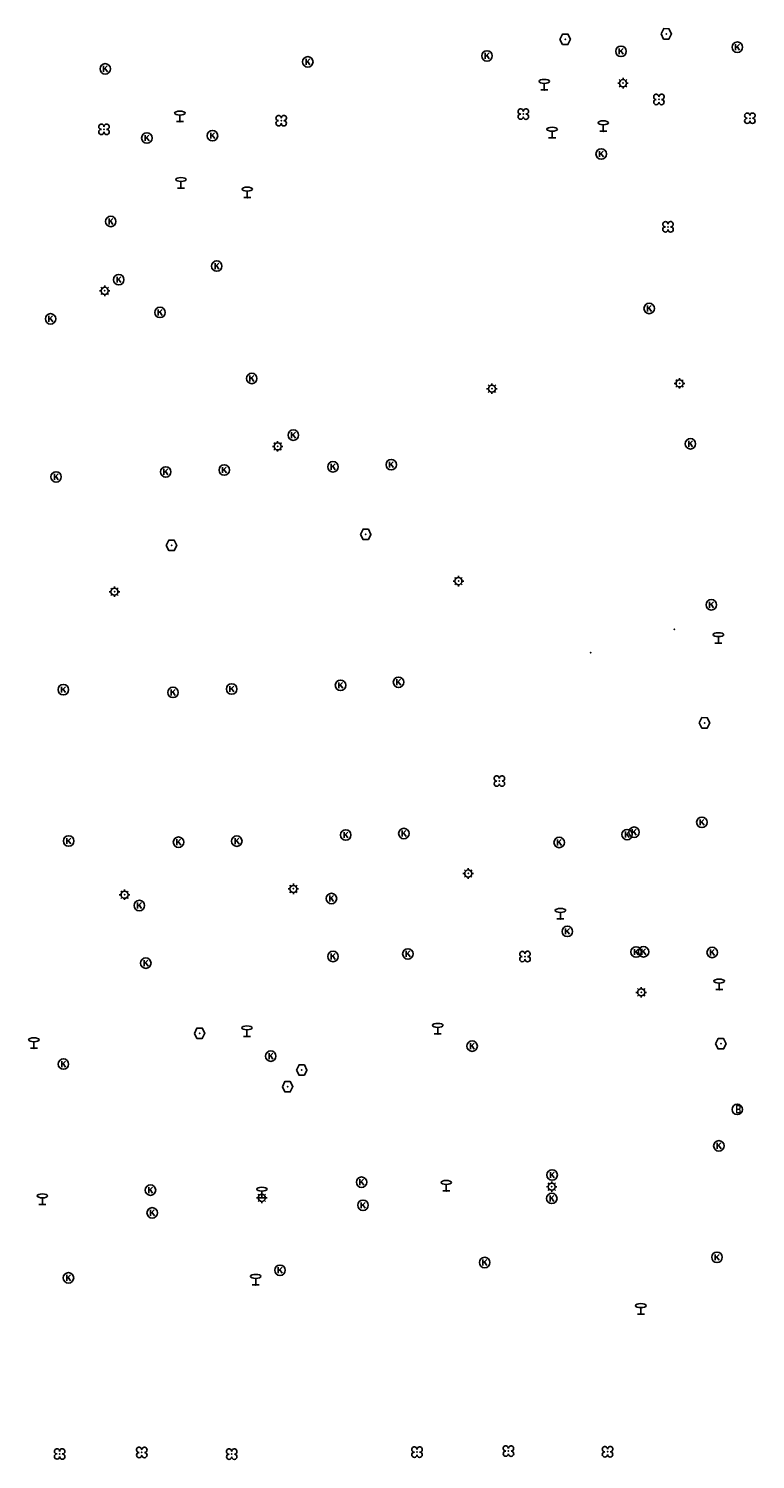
# Model space of a CAD drawing. Header units: metres. Extents: x 256352 to 256908, y 533292 to 533854.
# Tile 29 of 48: x 256561 to 256630, y 533575 to 533711. Entities that reach past the tile are written whole.
import ezdxf

# ---------------------------------------------------------------- set-up
doc = ezdxf.new("R2010")
doc.units = ezdxf.units.M
doc.header["$LTSCALE"] = 0.5
for name, color, linetype in [('Punt - Paal', 7, 'Continuous'), ('Punt - Put', 8, 'Continuous'), ('Punt - Vegetatieobject', 7, 'Continuous')]:
    doc.layers.add(name, color=color, linetype=linetype)
doc.layers.add('Punt - vegetatieobject_punt', color=10, linetype='Continuous', lineweight=25)
doc.styles.get("Standard").update_dxf_attribs({"font": 'txt.shx'})

# ---------------------------------------------------------------- blocks, each defined once
blk = doc.blocks.new('BOOM')
at = {"linetype": 'Continuous'}
for centre, radius, start, end in [((-0.424999, 0.425), 0.424, 359.8648684, 269.9998649), ((0.424999, 0.425), 0.426, 270.0001345, 180.1344972), ((0.425, -0.425), 0.426, 180, 90), ((-0.425, -0.424999), 0.424, 90.1351316, 359.9998649)]:
    blk.add_arc(centre, radius, start, end, dxfattribs=at)
blk = doc.blocks.new('Kolk')
at = {"linetype": 'Continuous'}
for p, q in [((-0.131779, -0.225094), (-0.131779, 0.223554)), ((-0.131779, -0.061917), (0.155792, 0.223554)), ((-0.023655, 0.045417), (0.167783, -0.225094))]:
    blk.add_line(p, q, dxfattribs=at)
blk.add_circle((0, 0), 0.4, dxfattribs=at)
blk = doc.blocks.new('Verkeersbord')
at = {"linetype": 'Continuous'}
for p, q in [((-0.004, 1.246), (-0.004, -0.004)), ((-0.253, -0.003), (0.247, -0.003))]:
    blk.add_line(p, q, dxfattribs=at)
blk.add_circle((-0.004, 1.621), 0.375, dxfattribs=at)
blk = doc.blocks.new('LICHTMAST')
at = {"linetype": 'Continuous'}
for p, q in [((-0.435, 0.407), (-0.293, 0.265)), ((-0.01, 0.586), (-0.01, 0.38)), ((0.419, 0.409), (0.275, 0.263)), ((-0.609, -0.015), (-0.412, -0.014)), ((-0.434, -0.44), (-0.29, -0.296)), ((-0.007, -0.602), (-0.005, -0.416)), ((0.406, -0.431), (0.274, -0.298)), ((0.589, -0.015), (0.389, -0.015))]:
    blk.add_line(p, q, dxfattribs=at)
blk.add_circle((-0.01, -0.015), 0.4, dxfattribs=at)
blk = doc.blocks.new('Inspectie_Rioolput')
at = {"linetype": 'Continuous'}
blk.add_lwpolyline([(-0.908, -0.012), (-0.457, 0.793), (0.455, 0.772), (0.898, -0.004), (0.455, -0.79), (-0.463, -0.787), (-0.908, -0.012)], dxfattribs=at)
blk = doc.blocks.new('Brandkraan_Put')
at = {"linetype": 'Continuous'}
blk.add_circle((0, 0), 0.7, dxfattribs=at)
at = {"linetype": 'Continuous', "width": 0.75}
blk.add_text('B', height=1, dxfattribs=at).set_placement((-0.226, -0.48))

msp = doc.modelspace()

# ---------------------------------------------------------------- linework, layer by layer
at = {"layer": 'Punt - Paal'}
for p in [(256609.679, 533705.122), (256617.181, 533705.772), (256574.99, 533702.102), (256615.291, 533701.178), (256610.431, 533700.559), (256575.092, 533695.773), (256581.398, 533694.857), (256567.837, 533685.987), (256604.699, 533676.662), (256622.56, 533677.167), (256584.299, 533671.164), (256568.765, 533657.319), (256601.515, 533658.327), (256622.07, 533653.728), (256626.261, 533652.408), (256614.101, 533651.506), (256602.442, 533630.472), (256585.8, 533629.001), (256569.722, 533628.446), (256611.218, 533626.135), (256618.913, 533619.15), (256626.332, 533619.402), (256581.375, 533614.944), (256599.543, 533615.179), (256561.09, 533613.811), (256600.35, 533600.212), (256610.394, 533600.635), (256561.902, 533598.937), (256582.792, 533599.573), (256582.792, 533599.573), (256582.212, 533591.265), (256618.874, 533588.479)]:
    msp.add_point(p, dxfattribs=at)
at = {"layer": 'Punt - Put'}
for p in [(256621.296, 533710.458), (256611.67, 533709.943), (256628.059, 533709.189), (256587.161, 533707.792), (256604.222, 533708.357), (256616.979, 533708.797), (256567.882, 533707.123), (256571.84, 533700.537), (256578.088, 533700.758), (256615.097, 533699.015), (256568.402, 533692.582), (256578.493, 533688.336), (256569.162, 533687.039), (256562.675, 533683.301), (256573.092, 533683.919), (256619.665, 533684.293), (256581.823, 533677.626), (256585.781, 533672.228), (256623.588, 533671.403), (256563.197, 533668.245), (256573.635, 533668.722), (256579.21, 533668.901), (256589.561, 533669.212), (256595.109, 533669.412), (256592.679, 533662.774), (256574.194, 533661.725), (256625.58, 533656.061), (256563.891, 533647.978), (256574.328, 533647.716), (256579.913, 533648.038), (256590.283, 533648.389), (256595.8, 533648.681), (256624.94, 533644.814), (256590.774, 533634.131), (256596.312, 533634.266), (256617.558, 533634.167), (256618.224, 533634.396), (256624.682, 533635.336), (256564.393, 533633.561), (256574.856, 533633.443), (256580.405, 533633.545), (256611.097, 533633.416), (256571.127, 533627.407), (256589.411, 533628.078), (256611.867, 533624.946), (256571.74, 533621.918), (256589.563, 533622.555), (256596.692, 533622.798), (256618.42, 533622.985), (256619.124, 533623), (256625.662, 533622.94), (256576.865, 533615.239), (256602.806, 533614.017), (256626.487, 533614.241), (256563.894, 533612.305), (256583.634, 533613.06), (256586.582, 533611.731), (256585.242, 533610.155), (256628.051, 533607.985), (256626.3, 533604.512), (256610.42, 533601.735), (256572.182, 533600.297), (256592.286, 533601.044), (256592.42, 533598.85), (256610.39, 533599.506), (256572.349, 533598.126), (256604.003, 533593.397), (256626.117, 533593.894), (256564.374, 533591.936), (256584.518, 533592.658)]:
    msp.add_point(p, dxfattribs=at)
at = {"layer": 'Punt - Vegetatieobject'}
for p in [(256620.591, 533704.208), (256584.633, 533702.188), (256607.68, 533702.815), (256629.252, 533702.419), (256567.758, 533701.362), (256621.454, 533692.071), (256605.402, 533639.269), (256607.836, 533622.55), (256606.262, 533575.429), (256615.701, 533575.362), (256563.537, 533575.155), (256571.356, 533575.298), (256579.918, 533575.139), (256597.56, 533575.33)]:
    msp.add_point(p, dxfattribs=at)
at = {"layer": 'Punt - vegetatieobject_punt'}
for p in [(256620.591, 533704.208), (256584.633, 533702.188), (256607.68, 533702.815), (256629.252, 533702.419), (256567.758, 533701.362), (256621.454, 533692.071), (256605.402, 533639.269), (256607.836, 533622.55), (256606.262, 533575.429), (256615.701, 533575.362), (256563.537, 533575.155), (256571.356, 533575.298), (256579.918, 533575.139), (256597.56, 533575.33)]:
    msp.add_point(p, dxfattribs=at)

# ---------------------------------------------------------------- block references
at = {"layer": 'Punt - Paal'}
for name, p, xscale, yscale in [('LICHTMAST', (256617.181, 533705.772), 0.8347245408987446, 0.8417508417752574), ('Verkeersbord', (256609.679, 533705.122), 1.333333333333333, 0.5), ('Verkeersbord', (256574.99, 533702.102), 1.333333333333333, 0.5), ('Verkeersbord', (256615.291, 533701.178), 1.333333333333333, 0.5), ('Verkeersbord', (256610.431, 533700.559), 1.333333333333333, 0.5), ('Verkeersbord', (256575.092, 533695.773), 1.333333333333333, 0.5), ('Verkeersbord', (256581.398, 533694.857), 1.333333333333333, 0.5), ('LICHTMAST', (256567.837, 533685.987), 0.8347245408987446, 0.8417508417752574), ('LICHTMAST', (256622.56, 533677.167), 0.8347245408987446, 0.8417508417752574), ('LICHTMAST', (256604.699, 533676.662), 0.8347245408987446, 0.8417508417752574), ('LICHTMAST', (256584.299, 533671.164), 0.8347245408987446, 0.8417508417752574), ('LICHTMAST', (256601.515, 533658.327), 0.8347245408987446, 0.8417508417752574), ('LICHTMAST', (256568.765, 533657.319), 0.8347245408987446, 0.8417508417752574), ('Verkeersbord', (256626.261, 533652.408), 1.333333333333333, 0.5), ('LICHTMAST', (256602.442, 533630.472), 0.8347245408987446, 0.8417508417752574), ('LICHTMAST', (256569.722, 533628.446), 0.8347245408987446, 0.8417508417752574), ('LICHTMAST', (256585.8, 533629.001), 0.8347245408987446, 0.8417508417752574), ('Verkeersbord', (256611.218, 533626.135), 1.333333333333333, 0.5), ('Verkeersbord', (256626.332, 533619.402), 1.333333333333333, 0.5), ('LICHTMAST', (256618.913, 533619.15), 0.8347245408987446, 0.8417508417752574), ('Verkeersbord', (256581.375, 533614.944), 1.333333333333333, 0.5), ('Verkeersbord', (256599.543, 533615.179), 1.333333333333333, 0.5), ('Verkeersbord', (256561.09, 533613.811), 1.333333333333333, 0.5), ('Verkeersbord', (256561.902, 533598.937), 1.333333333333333, 0.5), ('LICHTMAST', (256582.792, 533599.573), 0.8347245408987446, 0.8417508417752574), ('Verkeersbord', (256582.792, 533599.573), 1.333333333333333, 0.5), ('Verkeersbord', (256600.35, 533600.212), 1.333333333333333, 0.5), ('LICHTMAST', (256610.394, 533600.635), 0.8347245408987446, 0.8417508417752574), ('Verkeersbord', (256582.212, 533591.265), 1.333333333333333, 0.5), ('Verkeersbord', (256618.874, 533588.479), 1.333333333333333, 0.5)]:
    msp.add_blockref(name, p, dxfattribs=dict(at, xscale=xscale, yscale=yscale))
at = {"layer": 'Punt - Put'}
for name, p, xscale, yscale in [('Inspectie_Rioolput', (256611.67, 533709.943), 0.5537098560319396, 0.6317119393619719), ('Inspectie_Rioolput', (256621.296, 533710.458), 0.5537098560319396, 0.6317119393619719), ('Kolk', (256616.979, 533708.797), 1.25000000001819, 1.25000000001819), ('Kolk', (256628.059, 533709.189), 1.25000000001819, 1.25000000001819), ('Kolk', (256567.882, 533707.123), 1.25000000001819, 1.25000000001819), ('Kolk', (256587.161, 533707.792), 1.25000000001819, 1.25000000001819), ('Kolk', (256604.222, 533708.357), 1.25000000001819, 1.25000000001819), ('Kolk', (256571.84, 533700.537), 1.25000000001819, 1.25000000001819), ('Kolk', (256578.088, 533700.758), 1.25000000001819, 1.25000000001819), ('Kolk', (256615.097, 533699.015), 1.25000000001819, 1.25000000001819), ('Kolk', (256568.402, 533692.582), 1.25000000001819, 1.25000000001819), ('Kolk', (256578.493, 533688.336), 1.25000000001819, 1.25000000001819), ('Kolk', (256569.162, 533687.039), 1.25000000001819, 1.25000000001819), ('Kolk', (256573.092, 533683.919), 1.25000000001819, 1.25000000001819), ('Kolk', (256619.665, 533684.293), 1.25000000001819, 1.25000000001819), ('Kolk', (256562.675, 533683.301), 1.25000000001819, 1.25000000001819), ('Kolk', (256581.823, 533677.626), 1.25000000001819, 1.25000000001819), ('Kolk', (256585.781, 533672.228), 1.25000000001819, 1.25000000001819), ('Kolk', (256623.588, 533671.403), 1.25000000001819, 1.25000000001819), ('Kolk', (256589.561, 533669.212), 1.25000000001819, 1.25000000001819), ('Kolk', (256595.109, 533669.412), 1.25000000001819, 1.25000000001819), ('Kolk', (256563.197, 533668.245), 1.25000000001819, 1.25000000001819), ('Kolk', (256573.635, 533668.722), 1.25000000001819, 1.25000000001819), ('Kolk', (256579.21, 533668.901), 1.25000000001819, 1.25000000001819), ('Inspectie_Rioolput', (256592.679, 533662.774), 0.5537098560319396, 0.6317119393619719), ('Inspectie_Rioolput', (256574.194, 533661.725), 0.5537098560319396, 0.6317119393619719), ('Kolk', (256625.58, 533656.061), 1.25000000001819, 1.25000000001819), ('Kolk', (256595.8, 533648.681), 1.25000000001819, 1.25000000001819), ('Kolk', (256563.891, 533647.978), 1.25000000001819, 1.25000000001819), ('Kolk', (256574.328, 533647.716), 1.25000000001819, 1.25000000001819), ('Kolk', (256579.913, 533648.038), 1.25000000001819, 1.25000000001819), ('Kolk', (256590.283, 533648.389), 1.25000000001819, 1.25000000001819), ('Inspectie_Rioolput', (256624.94, 533644.814), 0.5537098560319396, 0.6317119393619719), ('Kolk', (256624.682, 533635.336), 1.25000000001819, 1.25000000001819), ('Kolk', (256564.393, 533633.561), 1.25000000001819, 1.25000000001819), ('Kolk', (256580.405, 533633.545), 1.25000000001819, 1.25000000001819), ('Kolk', (256590.774, 533634.131), 1.25000000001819, 1.25000000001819), ('Kolk', (256596.312, 533634.266), 1.25000000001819, 1.25000000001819), ('Kolk', (256617.558, 533634.167), 1.25000000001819, 1.25000000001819), ('Kolk', (256618.224, 533634.396), 1.25000000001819, 1.25000000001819), ('Kolk', (256574.856, 533633.443), 1.25000000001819, 1.25000000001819), ('Kolk', (256611.097, 533633.416), 1.25000000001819, 1.25000000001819), ('Kolk', (256589.411, 533628.078), 1.25000000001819, 1.25000000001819), ('Kolk', (256571.127, 533627.407), 1.25000000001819, 1.25000000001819), ('Kolk', (256611.867, 533624.946), 1.25000000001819, 1.25000000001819), ('Kolk', (256596.692, 533622.798), 1.25000000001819, 1.25000000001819), ('Kolk', (256618.42, 533622.985), 1.25000000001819, 1.25000000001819), ('Kolk', (256619.124, 533623), 1.25000000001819, 1.25000000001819), ('Kolk', (256625.662, 533622.94), 1.25000000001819, 1.25000000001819), ('Kolk', (256571.74, 533621.918), 1.25000000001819, 1.25000000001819), ('Kolk', (256589.563, 533622.555), 1.25000000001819, 1.25000000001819), ('Inspectie_Rioolput', (256576.865, 533615.239), 0.5537098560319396, 0.6317119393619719), ('Kolk', (256583.634, 533613.06), 1.25000000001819, 1.25000000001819), ('Kolk', (256602.806, 533614.017), 1.25000000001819, 1.25000000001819), ('Inspectie_Rioolput', (256626.487, 533614.241), 0.5537098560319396, 0.6317119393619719), ('Kolk', (256563.894, 533612.305), 1.25000000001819, 1.25000000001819), ('Inspectie_Rioolput', (256586.582, 533611.731), 0.5537098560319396, 0.6317119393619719), ('Inspectie_Rioolput', (256585.242, 533610.155), 0.5537098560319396, 0.6317119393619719), ('Brandkraan_Put', (256628.051, 533607.985), 0.714285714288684, 0.714285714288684), ('Kolk', (256626.3, 533604.512), 1.25000000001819, 1.25000000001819), ('Kolk', (256592.286, 533601.044), 1.25000000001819, 1.25000000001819), ('Kolk', (256610.42, 533601.735), 1.25000000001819, 1.25000000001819), ('Kolk', (256572.182, 533600.297), 1.25000000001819, 1.25000000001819), ('Kolk', (256610.39, 533599.506), 1.25000000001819, 1.25000000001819), ('Kolk', (256572.349, 533598.126), 1.25000000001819, 1.25000000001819), ('Kolk', (256592.42, 533598.85), 1.25000000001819, 1.25000000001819), ('Kolk', (256584.518, 533592.658), 1.25000000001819, 1.25000000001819), ('Kolk', (256604.003, 533593.397), 1.25000000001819, 1.25000000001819), ('Kolk', (256626.117, 533593.894), 1.25000000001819, 1.25000000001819), ('Kolk', (256564.374, 533591.936), 1.25000000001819, 1.25000000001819)]:
    msp.add_blockref(name, p, dxfattribs=dict(at, xscale=xscale, yscale=yscale))
at = {"layer": 'Punt - Vegetatieobject', "xscale": 0.5882352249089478, "yscale": 0.5875440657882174}
for p in [(256620.591, 533704.208), (256584.633, 533702.188), (256607.68, 533702.815), (256629.252, 533702.419), (256567.758, 533701.362), (256621.454, 533692.071), (256605.402, 533639.269), (256607.836, 533622.55), (256563.537, 533575.155), (256571.356, 533575.298), (256579.918, 533575.139), (256597.56, 533575.33), (256606.262, 533575.429), (256615.701, 533575.362)]:
    msp.add_blockref('BOOM', p, dxfattribs=at)
at = {"layer": 'Punt - vegetatieobject_punt', "xscale": 0.5882352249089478, "yscale": 0.5875440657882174}
for p in [(256620.591, 533704.208), (256584.633, 533702.188), (256607.68, 533702.815), (256629.252, 533702.419), (256567.758, 533701.362), (256621.454, 533692.071), (256605.402, 533639.269), (256607.836, 533622.55), (256563.537, 533575.155), (256571.356, 533575.298), (256579.918, 533575.139), (256597.56, 533575.33), (256606.262, 533575.429), (256615.701, 533575.362)]:
    msp.add_blockref('BOOM', p, dxfattribs=at)

doc.saveas('drawing.dxf')
